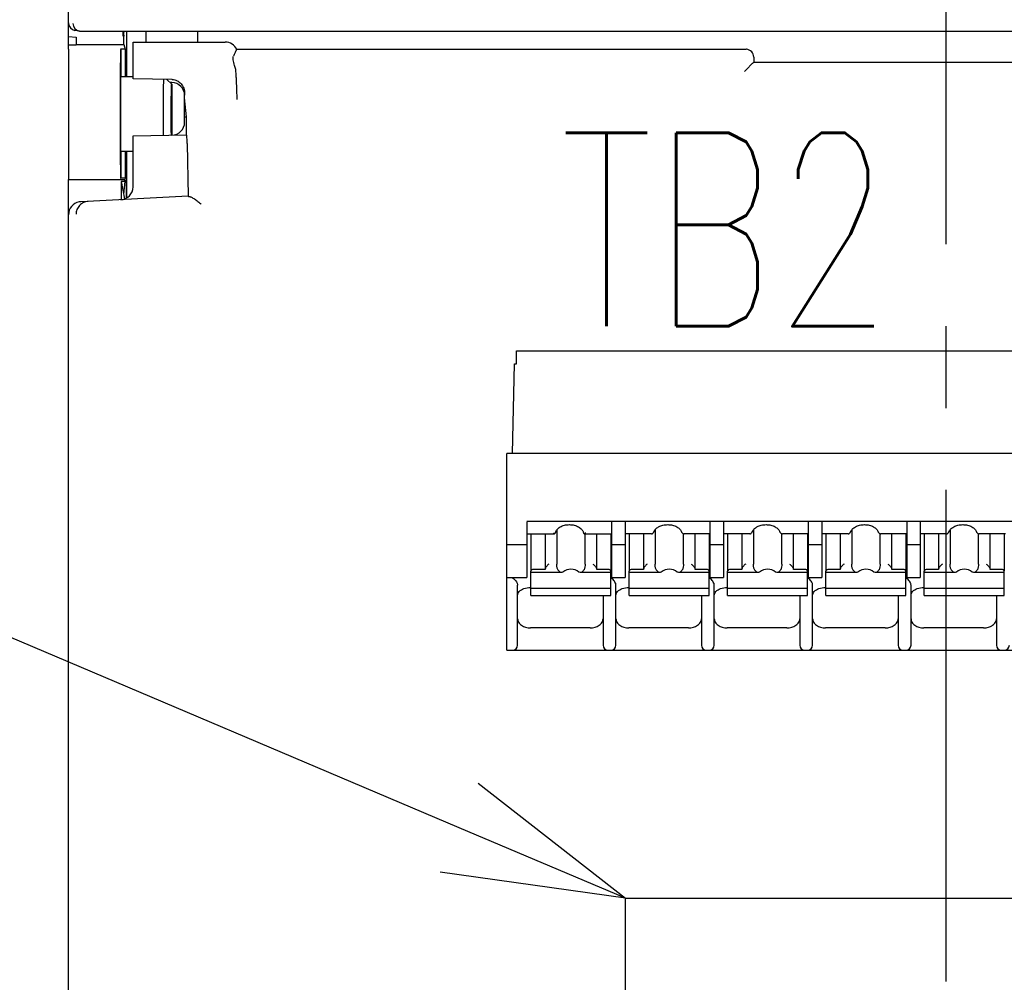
# Model space of a CAD drawing. Header units: millimetres. Extents: x 62 to 780, y -195 to 623.
# Tile 11 of 22: x 315 to 353, y 196 to 233. Entities that reach past the tile are written whole.
import ezdxf
from ezdxf import colors
from ezdxf.entities.mleader import LeaderData, LeaderLine
from ezdxf.math import Vec2, Vec3

# ---------------------------------------------------------------- set-up
doc = ezdxf.new("R2010")
doc.units = ezdxf.units.MM
doc.linetypes.add('CENTER2', pattern=[28.575, 19.05, -3.175, 3.175, -3.175])
doc.layers.get('0').update_dxf_attribs({"linetype": 'CONTINUOUS'})
for name, color, linetype in [('10', 3, 'CONTINUOUS'), ('11', 2, 'CONTINUOUS'), ('16', 7, 'CENTER2'), ('17', 6, 'CONTINUOUS'), ('19', 2, 'CONTINUOUS')]:
    doc.layers.add(name, color=color, linetype=linetype)
doc.styles.add('STANDARD1', font='romans.shx', dxfattribs={"width": 0.7, "bigfont": 'extfont.shx'})

# ---------------------------------------------------------------- blocks, each defined once
blk = doc.blocks.new('_OPEN30')
at = {"color": 0, "linetype": 'ByBlock'}
for p, q in [((-1, 0.2679), (0, 0)), ((0, 0), (-1, -0.2679)), ((0, 0), (-1, 0))]:
    blk.add_line(p, q, dxfattribs=at)

msp = doc.modelspace()

# ---------------------------------------------------------------- linework, layer by layer
at = {"layer": '10'}
for p, q in [((316.55, 232.372), (316.85, 232.346)), ((316.85, 232.346), (316.85, 232.045)), ((318.663, 232.375), (318.663, 232.572)), ((318.699, 232.572), (318.663, 232.375)), ((318.696, 232.375), (318.663, 232.375)), ((318.684, 232.488), (318.696, 232.375)), ((318.696, 232.056), (318.696, 232.375)), ((318.8, 232.572), (318.8, 230.822)), ((319.55, 232.572), (319.55, 232.148)), ((321.55, 232.572), (321.55, 232.148)), ((316.55, 232.045), (316.85, 232.045)), ((316.85, 232.056), (318.696, 232.056)), ((318.696, 232.056), (318.751, 231.872)), ((319.05, 230.732), (319.05, 232.148)), ((319.05, 232.148), (322.622, 232.148)), ((316.55, 231.872), (316.55, 226.828)), ((318.572, 231.872), (318.571, 231.872)), ((318.572, 231.872), (318.572, 230.822)), ((318.751, 231.872), (318.572, 231.872)), ((318.751, 231.872), (318.751, 230.822)), ((323.069, 231.872), (323.07, 231.872)), ((323.07, 231.872), (342.799, 231.872)), ((342.814, 231.872), (342.799, 231.872)), ((343.1, 231.572), (343.1, 231.372)), ((323.009, 231.161), (322.984, 231.246)), ((343.046, 231.318), (343.1, 231.372)), ((343.1, 231.372), (358, 231.372)), ((318.572, 230.822), (319.05, 230.822)), ((323.05, 230.773), (323.05, 230.847)), ((342.888, 231.161), (342.742, 231.014)), ((320.559, 230.704), (319.05, 230.732)), ((320.55, 230.522), (320.365, 230.707)), ((320.559, 230.581), (320.49, 230.582)), ((320.55, 230.522), (320.55, 228.544)), ((321.05, 229.044), (321.05, 230.09)), ((321.122, 229.252), (321.05, 229.994)), ((321.05, 229.252), (321.122, 229.252)), ((321.122, 228.554), (321.122, 229.252)), ((319.05, 228.517), (321.122, 228.554)), ((319.05, 226.542), (319.05, 228.517)), ((321.146, 228.226), (321.185, 226.179)), ((318.572, 227.922), (318.572, 226.872)), ((318.572, 227.922), (319.05, 227.922)), ((318.751, 227.922), (318.751, 226.872)), ((318.8, 227.922), (318.8, 226.109)), ((316.55, 157.172), (316.55, 226.828)), ((316.55, 226.828), (318.738, 226.828)), ((318.571, 226.872), (318.572, 226.872)), ((318.751, 226.872), (318.572, 226.872)), ((318.593, 226.75), (318.593, 226.044)), ((318.593, 226.75), (318.718, 226.072)), ((318.738, 226.75), (318.593, 226.75)), ((318.738, 226.75), (318.684, 226.256)), ((318.751, 226.872), (318.738, 226.828)), ((318.738, 226.75), (318.738, 226.828)), ((318.8, 226.772), (318.738, 226.772)), ((318.8, 226.109), (318.8, 226.772)), ((321.185, 226.179), (317.025, 225.961)), ((321.185, 226.179), (321.187, 226.178))]:
    msp.add_line(p, q, dxfattribs=at)
for centre, radius, start, end in [((322.623, 231.648), 0.5, 26.5752, 90.0029), ((342.8, 231.572), 0.3, 0.0045, 87.1931), ((320.538, 229.617), 1.087, 88.47, 88.9079), ((320.55, 230.081), 0.5, 1.0531, 89), ((320.55, 229.044), 0.5, 271, 0), ((318.55, 226.542), 0.5, 273, 0), ((317.051, 225.459), 0.503, 92.975, 99.7193)]:
    msp.add_arc(centre, radius, start, end, dxfattribs=at)
for centre, major_axis, ratio, start_param, end_param in [((318.572, 229.372), (0, 2.5), 0.008727, 0.017453, 3.124139), ((318.572, 229.372), (0, 1.45), 0.008727, 0, 3.141593), ((322.549, 230.815), (0.034, 0.796), 0.627571, -1.503524, -1.09492), ((321.122, 228.053), (0, 0.5), 0.052383, -1.219481, 0), ((317.05, 225.462), (0.5, 0.026), 0.998626, 1.688401, 3.089305), ((321.686, 226.205), (0.5, 0.026), 0.056856, -3.087715, -2.734567)]:
    msp.add_ellipse(centre, major_axis=major_axis, ratio=ratio, start_param=start_param, end_param=end_param, dxfattribs=at)
for points, knots in [([(322.984, 231.246), (322.974, 231.282), (322.955, 231.352), (322.936, 231.438), (322.929, 231.501), (322.929, 231.552), (322.936, 231.588), (322.945, 231.608)], [0, 0, 0, 0, 0.307942, 0.587307, 0.710779, 0.821029, 1, 1, 1, 1]), ([(323.069, 231.872), (323.067, 231.872), (323.064, 231.87), (323.058, 231.864), (323.05, 231.85), (323.039, 231.829), (323.026, 231.799), (323.01, 231.761), (322.992, 231.717), (322.97, 231.664), (322.954, 231.627), (322.945, 231.608)], [0, 0, 0, 0, 0.0136, 0.032519, 0.089182, 0.172595, 0.283306, 0.421437, 0.58697, 0.779834, 1, 1, 1, 1]), ([(343.037, 231.314), (343.035, 231.313), (343.032, 231.312), (343.025, 231.307), (343.013, 231.297), (342.998, 231.282), (342.981, 231.263), (342.961, 231.24), (342.93, 231.205), (342.906, 231.178), (342.888, 231.161)], [0, 0, 0, 0, 0.022011, 0.050372, 0.126459, 0.22712, 0.349742, 0.491336, 0.648854, 1, 1, 1, 1]), ([(343.046, 231.318), (343.045, 231.317), (343.042, 231.315), (343.039, 231.314), (343.037, 231.314)], [0, 0, 0, 0, 0.378721, 1, 1, 1, 1]), ([(320.233, 228.537), (320.231, 228.736), (320.229, 229.148), (320.23, 229.66), (320.232, 230.062), (320.234, 230.322), (320.237, 230.534), (320.24, 230.658), (320.242, 230.711)], [0, 0, 0, 0, 0.273819, 0.569327, 0.706895, 0.82838, 0.927731, 1, 1, 1, 1]), ([(320.536, 228.543), (320.534, 228.633), (320.532, 228.829), (320.53, 229.081), (320.53, 229.301), (320.53, 229.47), (320.53, 229.637), (320.531, 229.799), (320.532, 229.951), (320.534, 230.09), (320.536, 230.196), (320.537, 230.273), (320.538, 230.323), (320.54, 230.368), (320.541, 230.408), (320.542, 230.442), (320.544, 230.47), (320.545, 230.489), (320.546, 230.502), (320.547, 230.509), (320.547, 230.514), (320.548, 230.519), (320.549, 230.521), (320.549, 230.522), (320.55, 230.522)], [0, 0, 0, 0, 0.13617, 0.297057, 0.382422, 0.468585, 0.553651, 0.635749, 0.713073, 0.783922, 0.846739, 0.874696, 0.900143, 0.922939, 0.942959, 0.960094, 0.97425, 0.985352, 0.989739, 0.993343, 0.996161, 0.998194, 0.999451, 1, 1, 1, 1]), ([(320.567, 230.703), (320.6, 230.702), (320.666, 230.693), (320.76, 230.659), (320.845, 230.605), (320.917, 230.536), (320.974, 230.454), (321.015, 230.364), (321.041, 230.268), (321.047, 230.203), (321.048, 230.17)], [0, 0, 0, 0, 0.125483, 0.250906, 0.376262, 0.501529, 0.626685, 0.751775, 0.877032, 1, 1, 1, 1]), ([(323.05, 230.773), (323.05, 230.691), (323.051, 230.534), (323.057, 230.311), (323.065, 230.11), (323.071, 229.983), (323.075, 229.922)], [0, 0, 0, 0, 0.288688, 0.552677, 0.786633, 1, 1, 1, 1]), ([(321.048, 230.17), (321.048, 230.164), (321.049, 230.137), (321.05, 230.11), (321.05, 230.09)], [0, 0, 0, 0, 0.236273, 1, 1, 1, 1]), ([(317.315, 225.976), (317.253, 225.973), (317.158, 225.949), (317.049, 225.886), (316.977, 225.823), (316.919, 225.748), (316.875, 225.663), (316.849, 225.572), (316.842, 225.509), (316.842, 225.477)], [0, 0, 0, 0, 0.248999, 0.37412, 0.499275, 0.624454, 0.749644, 0.874828, 1, 1, 1, 1]), ([(321.227, 226.17), (321.234, 226.17), (321.247, 226.167), (321.277, 226.158), (321.32, 226.139), (321.375, 226.109), (321.434, 226.071), (321.497, 226.026), (321.586, 225.959), (321.652, 225.905), (321.695, 225.866)], [0, 0, 0, 0, 0.033586, 0.073038, 0.167823, 0.280401, 0.406934, 0.54434, 0.690214, 1, 1, 1, 1])]:
    msp.add_open_spline(points, degree=3, knots=knots, dxfattribs=at)
at = {"layer": '11'}
for p, q in [((316.55, 231.872), (316.55, 276.573)), ((316.973, 232.576), (316.801, 232.605)), ((317.022, 232.572), (384.078, 232.572))]:
    msp.add_line(p, q, dxfattribs=at)
for centre, radius, start, end in [((316.85, 232.901), 0.3, 180.0379, 260.5874), ((317.022, 232.872), 0.3, 179.9815, 260.5066), ((317.022, 232.873), 0.301, 260.5686, 270.0046)]:
    msp.add_arc(centre, radius, start, end, dxfattribs=at)
at = {"layer": '16'}
msp.add_line((350.55, 138.596), (350.55, 287.913), dxfattribs=at)
at = {"layer": '17'}
for p, q in [((333.905, 219.685), (333.905, 220.185)), ((333.905, 220.185), (357.18, 220.185)), ((333.746, 216.211), (333.832, 219.685)), ((333.832, 219.685), (333.905, 219.685)), ((333.53, 208.585), (333.53, 216.211)), ((357.18, 216.211), (333.53, 216.211)), ((334.301, 213.593), (356.651, 213.593)), ((334.305, 213.566), (334.305, 211.403)), ((335.467, 213.251), (335.467, 211.926)), ((337.605, 211.403), (337.605, 213.566)), ((338.115, 213.566), (338.115, 211.403)), ((339.277, 213.256), (339.277, 211.926)), ((341.415, 211.403), (341.415, 213.566)), ((341.925, 213.566), (341.925, 211.403)), ((343.087, 213.256), (343.087, 211.926)), ((345.225, 211.403), (345.225, 213.566)), ((345.735, 213.566), (345.735, 211.403)), ((346.897, 213.256), (346.897, 211.926)), ((349.035, 211.403), (349.035, 213.566)), ((349.545, 213.566), (349.545, 211.403)), ((350.707, 213.256), (350.707, 211.926)), ((334.305, 213.099), (335.381, 213.099)), ((334.465, 213.099), (334.465, 211.658)), ((335.015, 213.099), (335.015, 211.714)), ((335.386, 213.099), (335.381, 213.099)), ((336.529, 213.099), (336.523, 213.099)), ((336.529, 213.099), (337.605, 213.099)), ((336.563, 211.926), (336.563, 213.099)), ((337.015, 211.714), (337.015, 213.099)), ((337.565, 213.099), (337.565, 211.658)), ((339.132, 213.099), (338.115, 213.099)), ((338.275, 213.099), (338.275, 211.658)), ((338.825, 213.099), (338.825, 211.714)), ((339.132, 213.099), (339.151, 213.1)), ((339.151, 213.1), (339.174, 213.108)), ((339.174, 213.108), (339.188, 213.116)), ((339.188, 213.116), (339.205, 213.13)), ((339.188, 213.116), (339.188, 213.116)), ((339.205, 213.13), (339.222, 213.154)), ((339.222, 213.154), (339.227, 213.167)), ((339.227, 213.167), (339.227, 213.167)), ((340.302, 213.167), (340.302, 213.167)), ((340.335, 213.121), (340.342, 213.116)), ((340.364, 213.104), (340.385, 213.099)), ((340.373, 211.926), (340.373, 213.102)), ((340.378, 213.1), (340.397, 213.099)), ((340.385, 213.099), (340.397, 213.099)), ((341.415, 213.099), (340.397, 213.099)), ((340.825, 211.714), (340.825, 213.099)), ((341.375, 213.099), (341.375, 211.658)), ((342.942, 213.099), (341.925, 213.099)), ((342.085, 213.099), (342.085, 211.658)), ((342.635, 213.099), (342.635, 211.714)), ((342.942, 213.099), (342.961, 213.1)), ((342.961, 213.1), (342.984, 213.108)), ((342.984, 213.108), (342.998, 213.116)), ((342.998, 213.116), (343.015, 213.13)), ((342.998, 213.116), (342.998, 213.116)), ((343.015, 213.13), (343.032, 213.154)), ((343.032, 213.154), (343.037, 213.167)), ((343.037, 213.167), (343.037, 213.167)), ((344.112, 213.167), (344.112, 213.167)), ((344.145, 213.121), (344.152, 213.116)), ((344.174, 213.104), (344.195, 213.099)), ((344.183, 211.926), (344.183, 213.102)), ((344.188, 213.1), (344.207, 213.099)), ((344.195, 213.099), (344.207, 213.099)), ((345.225, 213.099), (344.207, 213.099)), ((344.635, 211.714), (344.635, 213.099)), ((345.185, 213.099), (345.185, 211.658)), ((346.752, 213.099), (345.735, 213.099)), ((345.895, 213.099), (345.895, 211.658)), ((346.445, 213.099), (346.445, 211.714)), ((346.752, 213.099), (346.771, 213.1)), ((346.771, 213.1), (346.794, 213.108)), ((346.794, 213.108), (346.808, 213.116)), ((346.808, 213.116), (346.825, 213.13)), ((346.808, 213.116), (346.808, 213.116)), ((346.825, 213.13), (346.842, 213.154)), ((346.842, 213.154), (346.847, 213.167)), ((346.847, 213.167), (346.847, 213.167)), ((347.922, 213.167), (347.922, 213.167)), ((347.955, 213.121), (347.962, 213.116)), ((347.984, 213.104), (348.005, 213.099)), ((347.993, 211.926), (347.993, 213.102)), ((347.998, 213.1), (348.017, 213.099)), ((348.005, 213.099), (348.017, 213.099)), ((349.035, 213.099), (348.017, 213.099)), ((348.445, 211.714), (348.445, 213.099)), ((348.995, 213.099), (348.995, 211.658)), ((350.562, 213.099), (349.545, 213.099)), ((349.705, 213.099), (349.705, 211.658)), ((350.255, 213.099), (350.255, 211.714)), ((350.652, 213.154), (350.657, 213.167)), ((350.657, 213.167), (350.657, 213.167)), ((351.732, 213.167), (351.732, 213.167)), ((351.765, 213.121), (351.772, 213.116)), ((351.794, 213.104), (351.815, 213.099)), ((351.803, 211.926), (351.803, 213.102)), ((351.808, 213.1), (351.827, 213.099)), ((351.815, 213.099), (351.827, 213.099)), ((352.845, 213.099), (351.827, 213.099)), ((352.255, 211.714), (352.255, 213.099)), ((352.805, 213.099), (352.805, 211.658)), ((334.305, 212.675), (333.53, 212.675)), ((338.115, 212.675), (337.605, 212.675)), ((341.925, 212.675), (341.415, 212.675)), ((345.735, 212.675), (345.225, 212.675)), ((349.545, 212.675), (349.035, 212.675)), ((335.015, 211.714), (334.565, 211.714)), ((337.465, 211.714), (337.015, 211.714)), ((338.825, 211.714), (338.375, 211.714)), ((341.275, 211.714), (340.825, 211.714)), ((342.635, 211.714), (342.185, 211.714)), ((345.085, 211.714), (344.635, 211.714)), ((346.445, 211.714), (345.995, 211.714)), ((348.895, 211.714), (348.445, 211.714)), ((350.255, 211.714), (349.805, 211.714)), ((352.705, 211.714), (352.255, 211.714)), ((333.53, 211.403), (334.305, 211.403)), ((334.465, 210.708), (334.465, 211.644)), ((335.66, 211.599), (334.465, 211.599)), ((335.706, 211.608), (335.66, 211.599)), ((336.37, 211.599), (336.323, 211.608)), ((337.565, 211.599), (336.37, 211.599)), ((337.565, 210.708), (337.565, 211.644)), ((337.605, 211.403), (338.115, 211.403)), ((338.275, 210.708), (338.275, 211.644)), ((339.47, 211.599), (338.275, 211.599)), ((339.516, 211.608), (339.47, 211.599)), ((340.18, 211.599), (340.133, 211.608)), ((341.375, 211.599), (340.18, 211.599)), ((341.375, 210.708), (341.375, 211.644)), ((341.415, 211.403), (341.925, 211.403)), ((342.085, 210.708), (342.085, 211.644)), ((343.28, 211.599), (342.085, 211.599)), ((343.326, 211.608), (343.28, 211.599)), ((343.99, 211.599), (343.943, 211.608)), ((345.185, 211.599), (343.99, 211.599)), ((345.185, 210.708), (345.185, 211.644)), ((345.225, 211.403), (345.735, 211.403)), ((345.895, 210.708), (345.895, 211.644)), ((347.09, 211.599), (345.895, 211.599)), ((347.136, 211.608), (347.09, 211.599)), ((347.8, 211.599), (347.753, 211.608)), ((348.995, 211.599), (347.8, 211.599)), ((348.995, 210.708), (348.995, 211.644)), ((349.035, 211.403), (349.545, 211.403)), ((349.705, 210.708), (349.705, 211.644)), ((350.9, 211.599), (349.705, 211.599)), ((350.946, 211.608), (350.9, 211.599)), ((351.61, 211.599), (351.563, 211.608)), ((352.805, 211.599), (351.61, 211.599)), ((352.805, 210.708), (352.805, 211.644)), ((333.95, 208.785), (333.95, 211.113)), ((334.45, 211.019), (334.465, 211.019)), ((337.565, 210.979), (334.465, 210.979)), ((337.76, 208.785), (337.76, 211.113)), ((338.26, 211.019), (338.275, 211.019)), ((341.375, 210.979), (338.275, 210.979)), ((341.57, 208.785), (341.57, 211.113)), ((342.07, 211.019), (342.085, 211.019)), ((345.185, 210.979), (342.085, 210.979)), ((345.38, 208.785), (345.38, 211.113)), ((345.88, 211.019), (345.895, 211.019)), ((348.995, 210.979), (345.895, 210.979)), ((349.19, 208.785), (349.19, 211.113)), ((349.69, 211.019), (349.705, 211.019)), ((352.805, 210.979), (349.705, 210.979)), ((334.465, 210.708), (334.474, 210.701)), ((334.474, 210.701), (337.555, 210.701)), ((337.26, 210.701), (337.26, 208.785)), ((337.556, 210.701), (337.565, 210.708)), ((338.275, 210.708), (338.284, 210.701)), ((338.284, 210.701), (341.365, 210.701)), ((341.07, 210.701), (341.07, 208.785)), ((341.366, 210.701), (341.375, 210.708)), ((342.085, 210.708), (342.094, 210.701)), ((342.094, 210.701), (345.175, 210.701)), ((344.88, 210.701), (344.88, 208.785)), ((345.176, 210.701), (345.185, 210.708)), ((345.895, 210.708), (345.904, 210.701)), ((345.904, 210.701), (348.985, 210.701)), ((348.69, 210.701), (348.69, 208.785)), ((348.986, 210.701), (348.995, 210.708)), ((349.705, 210.708), (349.714, 210.701)), ((349.714, 210.701), (352.795, 210.701)), ((352.5, 210.701), (352.5, 208.785)), ((352.796, 210.701), (352.805, 210.708)), ((336.76, 209.451), (334.45, 209.451)), ((340.57, 209.451), (338.26, 209.451)), ((344.38, 209.451), (342.07, 209.451)), ((348.19, 209.451), (345.88, 209.451)), ((352, 209.451), (349.69, 209.451)), ((333.53, 208.585), (357.18, 208.585)), ((333.53, 208.585), (357.18, 208.585)), ((338.129, 183.985), (338.129, 198.975)), ((338.129, 198.975), (353.879, 198.975))]:
    msp.add_line(p, q, dxfattribs=at)
for points in [[(340.302, 213.167), (340.303, 213.165), (340.312, 213.147), (340.322, 213.132), (340.335, 213.121)], [(340.342, 213.116), (340.344, 213.114), (340.364, 213.104)], [(344.112, 213.167), (344.113, 213.165), (344.122, 213.147), (344.132, 213.132), (344.145, 213.121)], [(344.152, 213.116), (344.154, 213.114), (344.174, 213.104)], [(347.922, 213.167), (347.923, 213.165), (347.932, 213.147), (347.942, 213.132), (347.955, 213.121)], [(347.962, 213.116), (347.964, 213.114), (347.984, 213.104)], [(350.586, 213.101), (350.591, 213.103), (350.599, 213.106)], [(350.599, 213.106), (350.608, 213.11), (350.616, 213.115), (350.618, 213.116)], [(350.618, 213.116), (350.635, 213.13), (350.652, 213.154)], [(351.732, 213.167), (351.733, 213.165), (351.742, 213.147), (351.752, 213.132), (351.765, 213.121)], [(351.772, 213.116), (351.774, 213.114), (351.794, 213.104)]]:
    msp.add_lwpolyline(points, dxfattribs=at)
for centre, radius, start, end in [((336.697, 213.215), 0.21, 196.0373, 197.4977), ((339.125, 213.21), 0.113, 292.3553, 301.5652), ((342.935, 213.21), 0.113, 292.3553, 301.5652), ((346.745, 213.21), 0.113, 292.3553, 301.5652), ((350.568, 213.172), 0.0733, 280.6299, 283.8654), ((350.555, 213.21), 0.113, 292.3553, 301.5652), ((337.24, 210.944), 0.553, 51.6712, 54.0521), ((341.05, 210.944), 0.553, 51.6712, 54.0521), ((344.86, 210.944), 0.553, 51.6712, 54.0521), ((348.67, 210.944), 0.553, 51.6712, 54.0521), ((333.75, 208.785), 0.2, 270, 0), ((337.46, 208.785), 0.2, 180, 270), ((337.56, 208.785), 0.2, 270, 0), ((341.27, 208.785), 0.2, 180, 270), ((341.37, 208.785), 0.2, 270, 0), ((345.08, 208.785), 0.2, 180, 270), ((345.18, 208.785), 0.2, 270, 0), ((348.89, 208.785), 0.2, 180, 270), ((348.99, 208.785), 0.2, 270, 0), ((352.7, 208.785), 0.2, 180, 270), ((352.8, 208.785), 0.2, 270, 0)]:
    msp.add_arc(centre, radius, start, end, dxfattribs=at)
for centre, start_param, end_param in [((336.015, 211.045), -0.595246, 0.595246), ((339.825, 211.045), -0.595246, 0.595246), ((343.635, 211.045), -0.595246, 0.595246), ((347.445, 211.045), 5.687939, 6.878432), ((351.255, 211.045), 5.687939, 6.878432)]:
    msp.add_ellipse(centre, major_axis=(0, 0.68), ratio=0.809289, start_param=start_param, end_param=end_param, dxfattribs=at)
for points, knots in [([(335.414, 213.157), (335.426, 213.197), (335.476, 213.281), (335.6, 213.375), (335.766, 213.438), (335.955, 213.46), (336.144, 213.438), (336.31, 213.375), (336.434, 213.281), (336.484, 213.197), (336.496, 213.157)], [0, 0, 0, 0, 0.096884, 0.215176, 0.352374, 0.499986, 0.647601, 0.784808, 0.903108, 1, 1, 1, 1]), ([(339.227, 213.167), (339.24, 213.207), (339.293, 213.287), (339.417, 213.378), (339.58, 213.439), (339.765, 213.46), (339.95, 213.439), (340.113, 213.378), (340.237, 213.287), (340.289, 213.207), (340.302, 213.167)], [0, 0, 0, 0, 0.097735, 0.216504, 0.353305, 0.499987, 0.646673, 0.783484, 0.902261, 1, 1, 1, 1]), ([(343.037, 213.167), (343.05, 213.207), (343.103, 213.287), (343.227, 213.378), (343.39, 213.439), (343.575, 213.46), (343.76, 213.439), (343.923, 213.378), (344.047, 213.287), (344.099, 213.207), (344.112, 213.167)], [0, 0, 0, 0, 0.097735, 0.216504, 0.353305, 0.499987, 0.646673, 0.783484, 0.902261, 1, 1, 1, 1]), ([(346.847, 213.167), (346.86, 213.207), (346.913, 213.287), (347.037, 213.378), (347.2, 213.439), (347.322, 213.452), (347.385, 213.452)], [0, 0, 0, 0, 0.195469, 0.433016, 0.706594, 1, 1, 1, 1]), ([(347.385, 213.452), (347.448, 213.452), (347.57, 213.439), (347.733, 213.378), (347.857, 213.287), (347.909, 213.207), (347.922, 213.167)], [0, 0, 0, 0, 0.293401, 0.56698, 0.804531, 1, 1, 1, 1]), ([(350.657, 213.167), (350.67, 213.207), (350.723, 213.287), (350.847, 213.378), (351.01, 213.439), (351.195, 213.46), (351.38, 213.439), (351.543, 213.378), (351.667, 213.287), (351.719, 213.207), (351.732, 213.167)], [0, 0, 0, 0, 0.097735, 0.216504, 0.353305, 0.499987, 0.646673, 0.783484, 0.902261, 1, 1, 1, 1]), ([(335.347, 213.11), (335.345, 213.111), (335.336, 213.117), (335.328, 213.123), (335.322, 213.128)], [0, 0, 0, 0, 0.236134, 1, 1, 1, 1]), ([(335.381, 213.099), (335.378, 213.099), (335.366, 213.1), (335.355, 213.105), (335.347, 213.11)], [0, 0, 0, 0, 0.221499, 1, 1, 1, 1]), ([(336.563, 213.11), (336.56, 213.108), (336.549, 213.103), (336.537, 213.099), (336.529, 213.099)], [0, 0, 0, 0, 0.280842, 1, 1, 1, 1]), ([(336.587, 213.128), (336.585, 213.126), (336.578, 213.12), (336.569, 213.114), (336.563, 213.11)], [0, 0, 0, 0, 0.263683, 1, 1, 1, 1]), ([(350.562, 213.099), (350.564, 213.099), (350.571, 213.099), (350.577, 213.1), (350.582, 213.1)], [0, 0, 0, 0, 0.285699, 1, 1, 1, 1]), ([(334.565, 211.714), (334.543, 211.714), (334.503, 211.706), (334.472, 211.675), (334.467, 211.658)], [0, 0, 0, 0, 0.548288, 1, 1, 1, 1]), ([(335.165, 211.926), (335.128, 211.9), (335.078, 211.852), (335.035, 211.785), (335.018, 211.744), (335.015, 211.723), (335.015, 211.714)], [0, 0, 0, 0, 0.505177, 0.770933, 0.894072, 1, 1, 1, 1]), ([(335.502, 211.714), (335.494, 211.729), (335.482, 211.763), (335.469, 211.834), (335.467, 211.89), (335.467, 211.926)], [0, 0, 0, 0, 0.232447, 0.501393, 1, 1, 1, 1]), ([(335.541, 211.658), (335.537, 211.662), (335.523, 211.68), (335.511, 211.699), (335.502, 211.714)], [0, 0, 0, 0, 0.255133, 1, 1, 1, 1]), ([(336.527, 211.714), (336.525, 211.709), (336.513, 211.69), (336.5, 211.671), (336.489, 211.658)], [0, 0, 0, 0, 0.245324, 1, 1, 1, 1]), ([(336.563, 211.926), (336.563, 211.89), (336.56, 211.834), (336.548, 211.763), (336.535, 211.729), (336.527, 211.714)], [0, 0, 0, 0, 0.498632, 0.767564, 1, 1, 1, 1]), ([(336.865, 211.926), (336.901, 211.9), (336.951, 211.852), (336.995, 211.785), (337.011, 211.744), (337.015, 211.723), (337.015, 211.714)], [0, 0, 0, 0, 0.505177, 0.770935, 0.894073, 1, 1, 1, 1]), ([(337.543, 211.687), (337.539, 211.691), (337.516, 211.708), (337.486, 211.714), (337.465, 211.714)], [0, 0, 0, 0, 0.231599, 1, 1, 1, 1]), ([(338.375, 211.714), (338.353, 211.714), (338.313, 211.706), (338.282, 211.675), (338.277, 211.658)], [0, 0, 0, 0, 0.548288, 1, 1, 1, 1]), ([(338.975, 211.926), (338.938, 211.9), (338.888, 211.852), (338.845, 211.785), (338.828, 211.744), (338.825, 211.723), (338.825, 211.714)], [0, 0, 0, 0, 0.505177, 0.770933, 0.894072, 1, 1, 1, 1]), ([(339.312, 211.714), (339.304, 211.729), (339.292, 211.763), (339.279, 211.834), (339.277, 211.89), (339.277, 211.926)], [0, 0, 0, 0, 0.232447, 0.501393, 1, 1, 1, 1]), ([(339.351, 211.658), (339.347, 211.662), (339.333, 211.68), (339.321, 211.699), (339.312, 211.714)], [0, 0, 0, 0, 0.255133, 1, 1, 1, 1]), ([(340.337, 211.714), (340.335, 211.709), (340.323, 211.69), (340.31, 211.671), (340.299, 211.658)], [0, 0, 0, 0, 0.245324, 1, 1, 1, 1]), ([(340.373, 211.926), (340.373, 211.89), (340.37, 211.834), (340.358, 211.763), (340.345, 211.729), (340.337, 211.714)], [0, 0, 0, 0, 0.498632, 0.767564, 1, 1, 1, 1]), ([(340.675, 211.926), (340.711, 211.9), (340.761, 211.852), (340.805, 211.785), (340.821, 211.744), (340.825, 211.723), (340.825, 211.714)], [0, 0, 0, 0, 0.505177, 0.770935, 0.894073, 1, 1, 1, 1]), ([(341.353, 211.687), (341.349, 211.691), (341.326, 211.708), (341.296, 211.714), (341.275, 211.714)], [0, 0, 0, 0, 0.231599, 1, 1, 1, 1]), ([(342.185, 211.714), (342.163, 211.714), (342.123, 211.706), (342.092, 211.675), (342.087, 211.658)], [0, 0, 0, 0, 0.548288, 1, 1, 1, 1]), ([(342.785, 211.926), (342.748, 211.9), (342.698, 211.852), (342.655, 211.785), (342.638, 211.744), (342.635, 211.723), (342.635, 211.714)], [0, 0, 0, 0, 0.505177, 0.770933, 0.894072, 1, 1, 1, 1]), ([(343.122, 211.714), (343.114, 211.729), (343.102, 211.763), (343.089, 211.834), (343.087, 211.89), (343.087, 211.926)], [0, 0, 0, 0, 0.232447, 0.501393, 1, 1, 1, 1]), ([(343.161, 211.658), (343.157, 211.662), (343.143, 211.68), (343.131, 211.699), (343.122, 211.714)], [0, 0, 0, 0, 0.255133, 1, 1, 1, 1]), ([(344.147, 211.714), (344.145, 211.709), (344.133, 211.69), (344.12, 211.671), (344.109, 211.658)], [0, 0, 0, 0, 0.245324, 1, 1, 1, 1]), ([(344.183, 211.926), (344.183, 211.89), (344.18, 211.834), (344.168, 211.763), (344.155, 211.729), (344.147, 211.714)], [0, 0, 0, 0, 0.498632, 0.767564, 1, 1, 1, 1]), ([(344.485, 211.926), (344.521, 211.9), (344.571, 211.852), (344.615, 211.785), (344.631, 211.744), (344.635, 211.723), (344.635, 211.714)], [0, 0, 0, 0, 0.505177, 0.770935, 0.894073, 1, 1, 1, 1]), ([(345.163, 211.687), (345.159, 211.691), (345.136, 211.708), (345.106, 211.714), (345.085, 211.714)], [0, 0, 0, 0, 0.231599, 1, 1, 1, 1]), ([(345.995, 211.714), (345.973, 211.714), (345.933, 211.706), (345.902, 211.675), (345.897, 211.658)], [0, 0, 0, 0, 0.548288, 1, 1, 1, 1]), ([(346.595, 211.926), (346.558, 211.9), (346.508, 211.852), (346.465, 211.785), (346.448, 211.744), (346.445, 211.723), (346.445, 211.714)], [0, 0, 0, 0, 0.505177, 0.770933, 0.894072, 1, 1, 1, 1]), ([(346.932, 211.714), (346.924, 211.729), (346.912, 211.763), (346.899, 211.834), (346.897, 211.89), (346.897, 211.926)], [0, 0, 0, 0, 0.232447, 0.501393, 1, 1, 1, 1]), ([(346.971, 211.658), (346.967, 211.662), (346.953, 211.68), (346.941, 211.699), (346.932, 211.714)], [0, 0, 0, 0, 0.255133, 1, 1, 1, 1]), ([(347.957, 211.714), (347.955, 211.709), (347.943, 211.69), (347.93, 211.671), (347.919, 211.658)], [0, 0, 0, 0, 0.245324, 1, 1, 1, 1]), ([(347.993, 211.926), (347.993, 211.89), (347.99, 211.834), (347.978, 211.763), (347.965, 211.729), (347.957, 211.714)], [0, 0, 0, 0, 0.498632, 0.767564, 1, 1, 1, 1]), ([(348.295, 211.926), (348.331, 211.9), (348.381, 211.852), (348.425, 211.785), (348.441, 211.744), (348.445, 211.723), (348.445, 211.714)], [0, 0, 0, 0, 0.505177, 0.770935, 0.894073, 1, 1, 1, 1]), ([(348.973, 211.687), (348.969, 211.691), (348.946, 211.708), (348.916, 211.714), (348.895, 211.714)], [0, 0, 0, 0, 0.231599, 1, 1, 1, 1]), ([(349.805, 211.714), (349.783, 211.714), (349.743, 211.706), (349.712, 211.675), (349.707, 211.658)], [0, 0, 0, 0, 0.548288, 1, 1, 1, 1]), ([(350.405, 211.926), (350.368, 211.9), (350.318, 211.852), (350.275, 211.785), (350.258, 211.744), (350.255, 211.723), (350.255, 211.714)], [0, 0, 0, 0, 0.505177, 0.770933, 0.894072, 1, 1, 1, 1]), ([(350.742, 211.714), (350.734, 211.729), (350.722, 211.763), (350.709, 211.834), (350.707, 211.89), (350.707, 211.926)], [0, 0, 0, 0, 0.232447, 0.501393, 1, 1, 1, 1]), ([(350.781, 211.658), (350.777, 211.662), (350.763, 211.68), (350.751, 211.699), (350.742, 211.714)], [0, 0, 0, 0, 0.255133, 1, 1, 1, 1]), ([(351.767, 211.714), (351.765, 211.709), (351.753, 211.69), (351.74, 211.671), (351.729, 211.658)], [0, 0, 0, 0, 0.245324, 1, 1, 1, 1]), ([(351.803, 211.926), (351.803, 211.89), (351.8, 211.834), (351.788, 211.763), (351.775, 211.729), (351.767, 211.714)], [0, 0, 0, 0, 0.498632, 0.767564, 1, 1, 1, 1]), ([(352.105, 211.926), (352.141, 211.9), (352.191, 211.852), (352.235, 211.785), (352.251, 211.744), (352.255, 211.723), (352.255, 211.714)], [0, 0, 0, 0, 0.505177, 0.770935, 0.894073, 1, 1, 1, 1]), ([(352.783, 211.687), (352.779, 211.691), (352.756, 211.708), (352.726, 211.714), (352.705, 211.714)], [0, 0, 0, 0, 0.231599, 1, 1, 1, 1]), ([(333.75, 211.396), (333.799, 211.361), (333.865, 211.296), (333.923, 211.207), (333.945, 211.152), (333.95, 211.125), (333.95, 211.113)], [0, 0, 0, 0, 0.505208, 0.770961, 0.894089, 1, 1, 1, 1]), ([(334.467, 211.658), (334.467, 211.657), (334.465, 211.652), (334.465, 211.647), (334.465, 211.644)], [0, 0, 0, 0, 0.263592, 1, 1, 1, 1]), ([(335.66, 211.599), (335.638, 211.6), (335.593, 211.61), (335.556, 211.64), (335.541, 211.658)], [0, 0, 0, 0, 0.474173, 1, 1, 1, 1]), ([(336.489, 211.658), (336.473, 211.64), (336.437, 211.61), (336.391, 211.6), (336.37, 211.599)], [0, 0, 0, 0, 0.525827, 1, 1, 1, 1]), ([(337.563, 211.658), (337.562, 211.661), (337.558, 211.672), (337.55, 211.681), (337.543, 211.687)], [0, 0, 0, 0, 0.2371, 1, 1, 1, 1]), ([(337.565, 211.644), (337.565, 211.647), (337.564, 211.652), (337.563, 211.657), (337.563, 211.658)], [0, 0, 0, 0, 0.736411, 1, 1, 1, 1]), ([(337.76, 211.113), (337.76, 211.124), (337.756, 211.149), (337.737, 211.199), (337.686, 211.282), (337.627, 211.344), (337.583, 211.378)], [0, 0, 0, 0, 0.104509, 0.225342, 0.488212, 1, 1, 1, 1]), ([(338.277, 211.658), (338.277, 211.657), (338.275, 211.652), (338.275, 211.647), (338.275, 211.644)], [0, 0, 0, 0, 0.263592, 1, 1, 1, 1]), ([(339.47, 211.599), (339.448, 211.6), (339.403, 211.61), (339.366, 211.64), (339.351, 211.658)], [0, 0, 0, 0, 0.474173, 1, 1, 1, 1]), ([(340.299, 211.658), (340.283, 211.64), (340.247, 211.61), (340.201, 211.6), (340.18, 211.599)], [0, 0, 0, 0, 0.525827, 1, 1, 1, 1]), ([(341.373, 211.658), (341.372, 211.661), (341.368, 211.672), (341.36, 211.681), (341.353, 211.687)], [0, 0, 0, 0, 0.2371, 1, 1, 1, 1]), ([(341.375, 211.644), (341.375, 211.647), (341.374, 211.652), (341.373, 211.657), (341.373, 211.658)], [0, 0, 0, 0, 0.736411, 1, 1, 1, 1]), ([(341.57, 211.113), (341.57, 211.124), (341.566, 211.149), (341.547, 211.199), (341.496, 211.282), (341.437, 211.344), (341.393, 211.378)], [0, 0, 0, 0, 0.104509, 0.225342, 0.488212, 1, 1, 1, 1]), ([(342.087, 211.658), (342.087, 211.657), (342.085, 211.652), (342.085, 211.647), (342.085, 211.644)], [0, 0, 0, 0, 0.263592, 1, 1, 1, 1]), ([(343.28, 211.599), (343.258, 211.6), (343.213, 211.61), (343.176, 211.64), (343.161, 211.658)], [0, 0, 0, 0, 0.474173, 1, 1, 1, 1]), ([(344.109, 211.658), (344.093, 211.64), (344.057, 211.61), (344.011, 211.6), (343.99, 211.599)], [0, 0, 0, 0, 0.525827, 1, 1, 1, 1]), ([(345.183, 211.658), (345.182, 211.661), (345.178, 211.672), (345.17, 211.681), (345.163, 211.687)], [0, 0, 0, 0, 0.2371, 1, 1, 1, 1]), ([(345.185, 211.644), (345.185, 211.647), (345.184, 211.652), (345.183, 211.657), (345.183, 211.658)], [0, 0, 0, 0, 0.736411, 1, 1, 1, 1]), ([(345.38, 211.113), (345.38, 211.124), (345.376, 211.149), (345.357, 211.199), (345.306, 211.282), (345.247, 211.344), (345.203, 211.378)], [0, 0, 0, 0, 0.104509, 0.225342, 0.488212, 1, 1, 1, 1]), ([(345.897, 211.658), (345.897, 211.657), (345.895, 211.652), (345.895, 211.647), (345.895, 211.644)], [0, 0, 0, 0, 0.263592, 1, 1, 1, 1]), ([(347.09, 211.599), (347.068, 211.6), (347.023, 211.61), (346.986, 211.64), (346.971, 211.658)], [0, 0, 0, 0, 0.474173, 1, 1, 1, 1]), ([(347.919, 211.658), (347.903, 211.64), (347.867, 211.61), (347.821, 211.6), (347.8, 211.599)], [0, 0, 0, 0, 0.525827, 1, 1, 1, 1]), ([(348.993, 211.658), (348.992, 211.661), (348.988, 211.672), (348.98, 211.681), (348.973, 211.687)], [0, 0, 0, 0, 0.2371, 1, 1, 1, 1]), ([(348.995, 211.644), (348.995, 211.647), (348.994, 211.652), (348.993, 211.657), (348.993, 211.658)], [0, 0, 0, 0, 0.736411, 1, 1, 1, 1]), ([(349.19, 211.113), (349.19, 211.124), (349.186, 211.149), (349.167, 211.199), (349.116, 211.282), (349.057, 211.344), (349.013, 211.378)], [0, 0, 0, 0, 0.104509, 0.225342, 0.488212, 1, 1, 1, 1]), ([(349.707, 211.658), (349.707, 211.657), (349.705, 211.652), (349.705, 211.647), (349.705, 211.644)], [0, 0, 0, 0, 0.263592, 1, 1, 1, 1]), ([(350.9, 211.599), (350.878, 211.6), (350.833, 211.61), (350.796, 211.64), (350.781, 211.658)], [0, 0, 0, 0, 0.474173, 1, 1, 1, 1]), ([(351.729, 211.658), (351.713, 211.64), (351.677, 211.61), (351.631, 211.6), (351.61, 211.599)], [0, 0, 0, 0, 0.525827, 1, 1, 1, 1]), ([(352.803, 211.658), (352.802, 211.661), (352.798, 211.672), (352.79, 211.681), (352.783, 211.687)], [0, 0, 0, 0, 0.2371, 1, 1, 1, 1]), ([(352.805, 211.644), (352.805, 211.647), (352.804, 211.652), (352.803, 211.657), (352.803, 211.658)], [0, 0, 0, 0, 0.736411, 1, 1, 1, 1]), ([(334.013, 210.861), (334.061, 210.913), (334.204, 210.994), (334.363, 211.019), (334.45, 211.019)], [0, 0, 0, 0, 0.447956, 1, 1, 1, 1]), ([(337.823, 210.861), (337.871, 210.913), (338.014, 210.994), (338.173, 211.019), (338.26, 211.019)], [0, 0, 0, 0, 0.447956, 1, 1, 1, 1]), ([(341.633, 210.861), (341.681, 210.913), (341.824, 210.994), (341.983, 211.019), (342.07, 211.019)], [0, 0, 0, 0, 0.447956, 1, 1, 1, 1]), ([(345.443, 210.861), (345.491, 210.913), (345.634, 210.994), (345.793, 211.019), (345.88, 211.019)], [0, 0, 0, 0, 0.447956, 1, 1, 1, 1]), ([(349.253, 210.861), (349.301, 210.913), (349.444, 210.994), (349.603, 211.019), (349.69, 211.019)], [0, 0, 0, 0, 0.447984, 1, 1, 1, 1]), ([(333.95, 210.724), (333.95, 210.746), (333.962, 210.798), (333.993, 210.84), (334.013, 210.861)], [0, 0, 0, 0, 0.429707, 1, 1, 1, 1]), ([(337.76, 210.724), (337.76, 210.746), (337.772, 210.798), (337.803, 210.84), (337.823, 210.861)], [0, 0, 0, 0, 0.429707, 1, 1, 1, 1]), ([(341.57, 210.724), (341.57, 210.746), (341.582, 210.798), (341.613, 210.84), (341.633, 210.861)], [0, 0, 0, 0, 0.429707, 1, 1, 1, 1]), ([(345.38, 210.724), (345.38, 210.746), (345.392, 210.798), (345.423, 210.84), (345.443, 210.861)], [0, 0, 0, 0, 0.429707, 1, 1, 1, 1]), ([(349.19, 210.724), (349.19, 210.746), (349.202, 210.798), (349.233, 210.84), (349.253, 210.861)], [0, 0, 0, 0, 0.429671, 1, 1, 1, 1]), ([(333.95, 209.805), (333.95, 209.782), (333.957, 209.734), (333.997, 209.642), (334.097, 209.542), (334.26, 209.468), (334.385, 209.451), (334.45, 209.451)], [0, 0, 0, 0, 0.103599, 0.210939, 0.44569, 0.712567, 1, 1, 1, 1]), ([(336.76, 209.451), (336.824, 209.451), (336.949, 209.468), (337.113, 209.542), (337.213, 209.642), (337.253, 209.734), (337.26, 209.782), (337.26, 209.805)], [0, 0, 0, 0, 0.287433, 0.55431, 0.789061, 0.896401, 1, 1, 1, 1]), ([(337.76, 209.805), (337.76, 209.782), (337.767, 209.734), (337.807, 209.642), (337.907, 209.542), (338.07, 209.468), (338.195, 209.451), (338.26, 209.451)], [0, 0, 0, 0, 0.103599, 0.210939, 0.44569, 0.712567, 1, 1, 1, 1]), ([(340.57, 209.451), (340.634, 209.451), (340.759, 209.468), (340.923, 209.542), (341.023, 209.642), (341.063, 209.734), (341.07, 209.782), (341.07, 209.805)], [0, 0, 0, 0, 0.287433, 0.55431, 0.789061, 0.896401, 1, 1, 1, 1]), ([(341.57, 209.805), (341.57, 209.782), (341.577, 209.734), (341.617, 209.642), (341.717, 209.542), (341.88, 209.468), (342.005, 209.451), (342.07, 209.451)], [0, 0, 0, 0, 0.103599, 0.210939, 0.44569, 0.712567, 1, 1, 1, 1]), ([(344.38, 209.451), (344.444, 209.451), (344.569, 209.468), (344.733, 209.542), (344.833, 209.642), (344.873, 209.734), (344.88, 209.782), (344.88, 209.805)], [0, 0, 0, 0, 0.287433, 0.55431, 0.789061, 0.896401, 1, 1, 1, 1]), ([(345.38, 209.805), (345.38, 209.782), (345.387, 209.734), (345.427, 209.642), (345.527, 209.542), (345.69, 209.468), (345.815, 209.451), (345.88, 209.451)], [0, 0, 0, 0, 0.103599, 0.210939, 0.44569, 0.712567, 1, 1, 1, 1]), ([(348.19, 209.451), (348.254, 209.451), (348.379, 209.468), (348.543, 209.542), (348.643, 209.642), (348.683, 209.734), (348.69, 209.782), (348.69, 209.805)], [0, 0, 0, 0, 0.287433, 0.55431, 0.789061, 0.896401, 1, 1, 1, 1]), ([(349.19, 209.805), (349.19, 209.782), (349.197, 209.734), (349.237, 209.642), (349.337, 209.542), (349.5, 209.468), (349.625, 209.451), (349.69, 209.451)], [0, 0, 0, 0, 0.103599, 0.210939, 0.44569, 0.712567, 1, 1, 1, 1]), ([(352, 209.451), (352.064, 209.451), (352.189, 209.468), (352.353, 209.542), (352.453, 209.642), (352.493, 209.734), (352.5, 209.782), (352.5, 209.805)], [0, 0, 0, 0, 0.287433, 0.55431, 0.789061, 0.896401, 1, 1, 1, 1])]:
    msp.add_open_spline(points, degree=3, knots=knots, dxfattribs=at)
for points in [[(335.414, 213.157), (335.408, 213.136), (335.399, 213.116), (335.386, 213.099)], [(336.509, 213.123), (336.504, 213.132), (336.5, 213.142), (336.497, 213.151)], [(336.523, 213.099), (336.518, 213.107), (336.513, 213.115), (336.509, 213.123)], [(339.151, 213.1), (339.156, 213.101), (339.162, 213.103), (339.168, 213.105)], [(342.961, 213.1), (342.966, 213.101), (342.972, 213.103), (342.978, 213.105)], [(346.771, 213.1), (346.776, 213.101), (346.782, 213.103), (346.788, 213.105)], [(350.586, 213.101), (350.59, 213.102), (350.594, 213.104), (350.598, 213.105)]]:
    msp.add_open_spline(points, degree=3, dxfattribs=at)

# ---------------------------------------------------------------- texts
at = {"layer": '19', "insert": (342.011, 224.89), "char_height": 7.5, "width": 1, "attachment_point": 5, "style": 'STANDARD1'}
msp.add_mtext('TB2', dxfattribs=at)

# ---------------------------------------------------------------- leaders
at = {"layer": '19'}
ml = msp.add_multileader_mtext('Standard', dxfattribs=at)
ml.set_content('\\A1;{\\Fromans,extfont|c128;\\W0.7;CON1}', color=256)
ml.set_leader_properties()
ml.set_arrow_properties(name='OPEN30')
ml.build(insert=Vec2(0, 0))
ml.multileader.update_dxf_attribs({"text_left_attachment_type": 6, "text_right_attachment_type": 6, "dogleg_length": 2.252, "arrow_head_size": 7})
ctx = ml.context
ctx.base_point, ctx.char_height, ctx.arrow_head_size, ctx.plane_origin = Vec3(275.145, 215.983), 7.5, 7, Vec3(367.129, 206.307)
ctx.left_attachment, ctx.right_attachment, ctx.text_align_type = 6, 6, 2
notes = []
notes.append((ctx, [(1, (1, 1, 0), (298.063, 215.983), (-1, 0), 0.668, [(0, [(338.129, 198.975)], 0, [])])]))
ctx.mtext.insert, ctx.mtext.alignment, ctx.mtext.flow_direction = Vec3(295.395, 224.983), 3, 5
for ctx, leaders in notes:
    for number, flags, end, landing, length, lines in leaders:
        leader = LeaderData()
        leader.index, (leader.has_last_leader_line, leader.has_dogleg_vector, leader.attachment_direction) = number, flags
        leader.last_leader_point, leader.dogleg_vector, leader.dogleg_length = Vec3(end), Vec3(landing), length
        for number, points, colour, breaks in lines:
            line = LeaderLine()
            line.index, line.vertices, line.color, line.breaks = number, Vec3.list(points), colors.encode_raw_color(colour), breaks
            leader.lines.append(line)
        ctx.leaders.append(leader)

doc.saveas('drawing.dxf')
